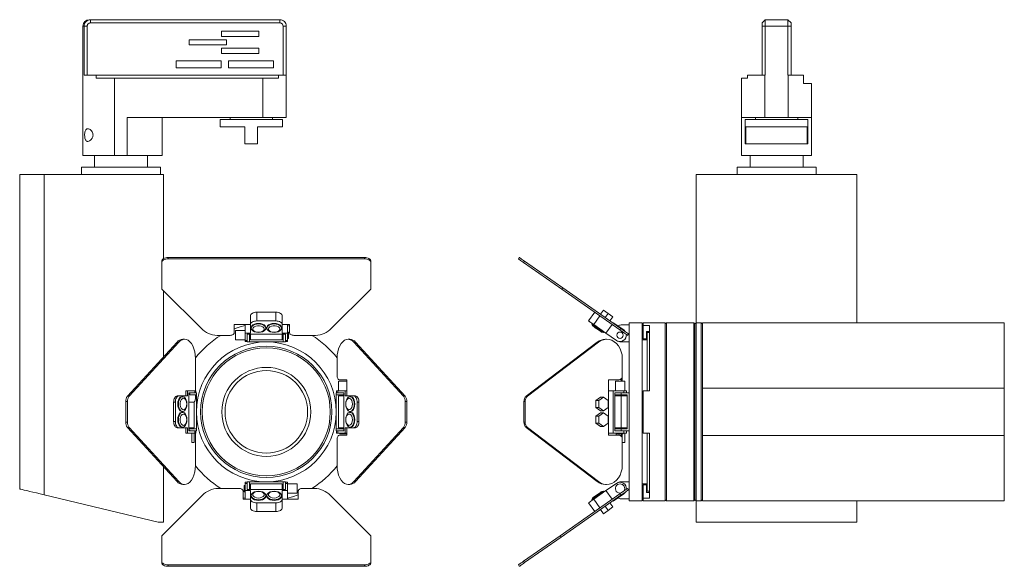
# Model space of a CAD drawing. Header units: millimetres. Extents: x -193 to 571, y -281 to 547.
# Tile 3 of 4: x 106 to 571, y -1 to 257. Entities that reach past the tile are written whole.
import ezdxf

# ---------------------------------------------------------------- set-up
doc = ezdxf.new("R2010")
doc.units = ezdxf.units.MM

msp = doc.modelspace()

# ---------------------------------------------------------------- linework, layer by layer
at = {"color": 7, "linetype": 'Continuous', "lineweight": 15}
for p, q in [((138.89, 256.85), (139.52, 256.85)), ((139.52, 255.35), (139.52, 256.85)), ((139.52, 256.85), (228.89, 256.85)), ((228.89, 255.35), (228.89, 256.85)), ((456.46, 255.35), (457.96, 256.85)), ((457.96, 256.85), (468.66, 256.85)), ((470.16, 255.35), (468.66, 256.85)), ((135.89, 203.3), (135.89, 253.85)), ((136.51, 253.85), (135.89, 253.85)), ((136.51, 230.7), (136.51, 253.85)), ((137.95, 253.85), (136.51, 253.85)), ((137.95, 253.85), (137.95, 230.7)), ((228.89, 255.35), (139.52, 255.35)), ((201.4, 251.36), (219, 251.36)), ((201.4, 248.96), (201.4, 251.36)), ((219, 251.36), (219, 248.96)), ((230.39, 230.7), (230.39, 253.85)), ((230.39, 253.85), (231.89, 253.85)), ((231.89, 253.85), (231.89, 230.7)), ((456.46, 253.85), (457.96, 253.85)), ((456.46, 230.7), (456.46, 253.85)), ((457.96, 253.85), (457.96, 230.7)), ((468.66, 253.85), (457.96, 253.85)), ((468.66, 230.7), (468.66, 253.85)), ((470.16, 253.85), (468.66, 253.85)), ((470.16, 253.85), (470.16, 230.7)), ((186.1, 247.36), (203.7, 247.36)), ((186.1, 244.96), (186.1, 247.36)), ((219, 248.96), (201.4, 248.96)), ((203.7, 247.36), (203.7, 244.96)), ((203.7, 244.96), (186.1, 244.96)), ((201.4, 243.36), (219, 243.36)), ((201.4, 240.96), (201.4, 243.36)), ((219, 243.36), (219, 240.96)), ((179.91, 237.36), (201.21, 237.36)), ((179.91, 234.06), (179.91, 237.36)), ((201.21, 237.36), (201.21, 234.06)), ((219, 240.96), (201.4, 240.96)), ((204.59, 237.36), (225.89, 237.36)), ((204.59, 234.06), (204.59, 237.36)), ((225.89, 237.36), (225.89, 234.06)), ((201.21, 234.06), (179.91, 234.06)), ((225.89, 234.06), (204.59, 234.06)), ((136.51, 230.7), (142.16, 230.7)), ((142.16, 230.7), (142.16, 229.2)), ((228.22, 230.7), (142.16, 230.7)), ((142.16, 229.2), (150.89, 229.2)), ((150.89, 229.2), (150.89, 192.7)), ((220.89, 229.2), (150.89, 229.2)), ((220.89, 210.7), (220.89, 229.2)), ((220.89, 229.2), (228.22, 229.2)), ((228.22, 229.2), (228.22, 230.7)), ((228.22, 230.7), (231.89, 230.7)), ((231.89, 230.7), (231.89, 210.7)), ((446.81, 210.7), (446.81, 229.2)), ((446.81, 229.2), (449.61, 229.2)), ((449.61, 229.2), (449.61, 230.7)), ((449.61, 230.7), (457.81, 230.7)), ((457.81, 230.7), (457.81, 210.7)), ((457.96, 230.7), (457.81, 230.7)), ((468.81, 230.7), (468.66, 230.7)), ((468.81, 210.7), (468.81, 230.7)), ((468.81, 230.7), (476.01, 230.7)), ((476.01, 230.7), (476.01, 226.7)), ((476.01, 226.7), (479.81, 226.7)), ((479.81, 226.7), (479.81, 210.7)), ((156.89, 192.7), (156.89, 210.7)), ((220.89, 210.7), (156.89, 210.7)), ((173.39, 192.7), (173.39, 210.7)), ((200.64, 209.7), (200.64, 206.2)), ((215.39, 209.7), (200.64, 209.7)), ((205.39, 210.7), (205.39, 209.7)), ((230.14, 209.7), (215.39, 209.7)), ((231.89, 210.7), (220.89, 210.7)), ((225.39, 209.7), (225.39, 210.7)), ((230.14, 206.2), (230.14, 209.7)), ((457.81, 210.7), (446.81, 210.7)), ((446.81, 192.7), (446.81, 210.7)), ((448.56, 209.7), (448.56, 198.2)), ((478.06, 209.7), (448.56, 209.7)), ((453.31, 210.7), (453.31, 209.7)), ((468.81, 210.7), (457.81, 210.7)), ((479.81, 210.7), (468.81, 210.7)), ((473.31, 209.7), (473.31, 210.7)), ((478.06, 198.2), (478.06, 209.7)), ((479.81, 192.7), (479.81, 210.7)), ((212.39, 206.2), (200.64, 206.2)), ((212.39, 198.2), (212.39, 206.2)), ((230.14, 206.2), (218.39, 206.2)), ((218.39, 198.2), (218.39, 206.2)), ((477.75, 206.2), (448.87, 206.2)), ((448.87, 198.2), (448.87, 206.2)), ((477.75, 198.2), (477.75, 206.2)), ((135.89, 192.7), (135.89, 198.1)), ((218.39, 198.2), (212.39, 198.2)), ((448.87, 198.2), (448.56, 198.2)), ((477.75, 198.2), (448.87, 198.2)), ((478.06, 198.2), (477.75, 198.2)), ((150.89, 192.7), (135.89, 192.7)), ((141.39, 192.7), (141.39, 187.2)), ((156.89, 192.7), (150.89, 192.7)), ((173.39, 192.7), (156.89, 192.7)), ((166.39, 187.2), (166.39, 192.7)), ((479.81, 192.7), (446.81, 192.7)), ((450.81, 192.7), (450.81, 187.2)), ((475.81, 187.2), (475.81, 192.7)), ((135.26, 187.2), (135.26, 183.7)), ((135.26, 187.2), (172.51, 187.2)), ((172.51, 183.7), (172.51, 187.2)), ((444.68, 187.2), (444.68, 183.7)), ((444.68, 187.2), (481.94, 187.2)), ((481.94, 183.7), (481.94, 187.2)), ((106.09, 35.3), (106.09, 183.7)), ((106.09, 183.7), (117.64, 183.7)), ((117.64, 183.7), (117.64, 32.54)), ((173.89, 183.7), (117.64, 183.7)), ((173.89, 144.03), (173.89, 183.7)), ((425.37, 113.7), (425.37, 183.7)), ((425.37, 183.7), (501.26, 183.7)), ((501.26, 183.7), (501.26, 113.7)), ((176.14, 144.61), (176.14, 143.96)), ((268.83, 144.61), (176.14, 144.61)), ((268.83, 144.61), (268.83, 143.96)), ((341.9, 144.61), (341.44, 143.96)), ((173.14, 142.89), (173.14, 142.24)), ((173.14, 142.24), (173.14, 129.62)), ((268.83, 143.96), (176.14, 143.96)), ((271.83, 142.89), (271.83, 142.24)), ((271.83, 129.62), (271.83, 142.24)), ((344.35, 142.89), (343.89, 142.24)), ((361.92, 129.62), (343.89, 142.24)), ((362.37, 130.27), (344.35, 142.89)), ((362.37, 130.27), (361.92, 129.62)), ((389.82, 111.06), (362.37, 130.27)), ((173.14, 129.62), (192.48, 110.4)), ((173.89, 97.55), (173.89, 128.88)), ((252.49, 110.4), (271.83, 129.62)), ((389.36, 110.4), (361.92, 129.62)), ((214.99, 117), (214.99, 112.9)), ((217.99, 118.72), (226.99, 118.72)), ((217.99, 118.72), (217.99, 114.62)), ((226.99, 118.72), (226.99, 114.62)), ((229.99, 117), (229.99, 112.9)), ((377.48, 118.72), (374.61, 114.62)), ((379.94, 117), (377.07, 112.9)), ((381.57, 119.76), (380.19, 117.8)), ((381.57, 119.76), (383.82, 118.19)), ((383.82, 118.19), (382.44, 116.22)), ((383.82, 118.19), (386.07, 116.61)), ((386.07, 116.61), (384.7, 114.64)), ((207.39, 112.98), (212.49, 112.98)), ((207.39, 108.97), (207.39, 112.98)), ((212.49, 112.98), (214.99, 112.98)), ((212.49, 112.98), (212.49, 108.89)), ((214.99, 112.9), (214.99, 108.89)), ((226.99, 114.62), (217.99, 114.62)), ((229.99, 112.98), (232.49, 112.98)), ((229.99, 108.89), (229.99, 112.9)), ((232.49, 112.98), (233.49, 112.98)), ((232.49, 112.98), (232.49, 108.89)), ((232.49, 112.49), (233.49, 112.23)), ((233.49, 112.98), (233.49, 108.97)), ((376.25, 113.48), (376.06, 113.2)), ((376.06, 113.2), (376.45, 112.36)), ((382.8, 108.89), (377.07, 112.9)), ((385.67, 112.98), (382.8, 108.89)), ((386.24, 113.8), (386.13, 113.64)), ((391.16, 110.36), (386.24, 113.8)), ((390.01, 112.72), (393.81, 112.72)), ((399.81, 113.7), (393.81, 113.7)), ((393.81, 113.7), (393.81, 112.72)), ((393.81, 112.72), (393.81, 80.7)), ((399.81, 113.7), (399.81, 29.7)), ((410.81, 113.7), (400.31, 113.7)), ((400.31, 112.49), (400.31, 113.7)), ((400.31, 112.49), (403.31, 112.49)), ((400.31, 106.2), (400.31, 112.49)), ((403.31, 81.7), (403.31, 112.49)), ((411.31, 113.7), (410.81, 113.2)), ((410.81, 113.7), (410.81, 29.7)), ((424.31, 113.7), (411.31, 113.7)), ((411.31, 113.7), (411.31, 29.7)), ((424.81, 113.2), (424.31, 113.7)), ((424.31, 113.7), (424.31, 29.7)), ((425.31, 113.7), (424.81, 113.2)), ((424.81, 113.2), (424.81, 30.2)), ((427.81, 113.7), (425.31, 113.7)), ((425.31, 113.7), (425.31, 29.7)), ((428.31, 113.2), (427.81, 113.7)), ((427.81, 113.7), (427.81, 29.7)), ((570.81, 113.7), (428.31, 113.7)), ((428.31, 113.7), (428.31, 82.82)), ((570.81, 82.82), (570.81, 113.7)), ((200.28, 107.82), (205.39, 107.82)), ((212.49, 110.1), (207.99, 110.1)), ((207.99, 105.7), (207.99, 110.1)), ((212.49, 108.89), (212.49, 105.45)), ((214.99, 108.89), (212.49, 108.89)), ((213.49, 108.31), (231.49, 108.31)), ((213.49, 105.45), (213.49, 108.31)), ((214.49, 108.33), (214.49, 104.72)), ((214.99, 108.31), (214.99, 105.72)), ((215.29, 111.47), (215.29, 111.19)), ((222.29, 111.19), (222.29, 111.47)), ((222.69, 111.47), (222.69, 111.19)), ((229.69, 111.19), (229.69, 111.47)), ((232.49, 108.89), (229.99, 108.89)), ((229.99, 108.31), (229.99, 105.72)), ((230.49, 104.72), (230.49, 108.33)), ((231.49, 108.31), (231.49, 105.45)), ((232.89, 109.4), (232.49, 109.4)), ((232.49, 105.45), (232.49, 108.89)), ((232.89, 109.4), (232.89, 107.9)), ((232.89, 107.9), (232.89, 106.4)), ((235.49, 107.82), (244.7, 107.82)), ((380.87, 109.26), (381.79, 109.18)), ((381.79, 109.18), (381.98, 109.46)), ((387.72, 105.45), (382.8, 108.89)), ((389.82, 111.06), (389.36, 110.4)), ((393.5, 108.48), (393.04, 107.82)), ((401.96, 109.7), (403.31, 109.7)), ((401.96, 106.2), (401.96, 109.7)), ((403.31, 109.2), (402.31, 109.2)), ((402.31, 109.2), (402.31, 81.7)), ((180.35, 104.59), (156.94, 79.09)), ((181.17, 104.59), (157.75, 79.09)), ((180.35, 104.59), (181.17, 104.59)), ((183.9, 105.96), (183.08, 105.96)), ((207.99, 105.7), (212.49, 105.7)), ((213.49, 105.45), (212.49, 105.45)), ((212.49, 105.45), (212.49, 104.9)), ((212.49, 104.9), (213.49, 104.9)), ((213.49, 104.72), (213.49, 105.45)), ((214.49, 104.72), (213.49, 104.72)), ((214.49, 104.72), (230.49, 104.72)), ((229.99, 105.72), (214.99, 105.72)), ((231.49, 104.72), (230.49, 104.72)), ((231.49, 105.45), (232.49, 105.45)), ((231.49, 105.45), (231.49, 104.72)), ((231.49, 104.9), (232.49, 104.9)), ((232.49, 106.4), (232.89, 106.4)), ((232.49, 105.45), (232.49, 104.9)), ((261.89, 105.96), (261.07, 105.96)), ((287.22, 79.09), (263.8, 104.59)), ((264.62, 104.59), (263.8, 104.59)), ((288.04, 79.09), (264.62, 104.59)), ((345.21, 79.09), (378.65, 104.59)), ((345.79, 79.09), (379.22, 104.59)), ((379.22, 104.59), (378.65, 104.59)), ((383.13, 105.96), (382.56, 105.96)), ((390.01, 104.72), (393.81, 104.72)), ((402.31, 105.7), (399.81, 105.7)), ((400.31, 106.2), (401.96, 106.2)), ((189.07, 81.7), (189.07, 96.96)), ((255.91, 96.96), (255.91, 88.8)), ((390.5, 96.96), (390.5, 88.8)), ((390.5, 86.2), (390.5, 88.8)), ((256.49, 86.2), (256.49, 81.7)), ((256.49, 86.2), (260.49, 86.2)), ((257.05, 86.8), (260.49, 86.8)), ((260.49, 86.8), (260.49, 81.7)), ((388.87, 86.8), (383.95, 86.8)), ((383.95, 86.8), (383.95, 81.7)), ((387.24, 86.2), (387.24, 81.7)), ((387.24, 86.2), (391.64, 86.2)), ((389.93, 86.2), (389.93, 87.28)), ((391.64, 81.7), (391.64, 86.2)), ((156.94, 79.09), (157.75, 79.09)), ((180.46, 79.2), (181.28, 79.2)), ((185.3, 79.2), (181.28, 79.2)), ((184.48, 81.7), (184.48, 79.2)), ((184.48, 81.7), (185.3, 81.7)), ((188.74, 81.7), (185.3, 81.7)), ((185.3, 81.7), (185.3, 79.2)), ((185.87, 80.7), (188.74, 80.7)), ((185.87, 62.7), (185.87, 80.7)), ((186.4, 80.7), (186.4, 79.7)), ((189.46, 79.7), (186.4, 79.7)), ((188.74, 80.7), (188.74, 81.7)), ((188.74, 81.7), (189.28, 81.7)), ((188.74, 80.7), (189.46, 80.7)), ((189.07, 78.2), (189.07, 79.7)), ((189.28, 80.7), (189.28, 81.7)), ((189.46, 80.7), (189.46, 79.7)), ((189.46, 63.7), (189.46, 79.7)), ((255.51, 80.7), (256.23, 80.7)), ((255.51, 79.7), (255.51, 80.7)), ((259.12, 79.7), (255.51, 79.7)), ((255.51, 79.7), (255.51, 63.7)), ((255.69, 81.7), (255.69, 80.7)), ((256.23, 81.7), (255.69, 81.7)), ((256.23, 80.7), (256.23, 81.7)), ((259.67, 81.7), (256.23, 81.7)), ((256.23, 80.7), (259.1, 80.7)), ((256.51, 64.2), (256.51, 79.2)), ((259.1, 79.2), (256.51, 79.2)), ((259.1, 80.7), (259.1, 62.7)), ((259.67, 79.2), (259.67, 81.7)), ((260.49, 81.7), (259.67, 81.7)), ((263.69, 79.2), (259.67, 79.2)), ((260.49, 81.7), (260.49, 79.2)), ((264.51, 79.2), (263.69, 79.2)), ((288.04, 79.09), (287.22, 79.09)), ((345.79, 79.09), (345.21, 79.09)), ((383.95, 81.7), (383.95, 61.7)), ((386.24, 81.7), (383.95, 81.7)), ((386.24, 61.7), (386.24, 81.7)), ((386.24, 81.7), (391.16, 81.7)), ((388.32, 80.7), (387.06, 80.7)), ((387.06, 80.7), (387.06, 62.7)), ((390.01, 79.7), (387.06, 79.7)), ((390.01, 79.2), (387.06, 79.2)), ((388.32, 80.7), (390.01, 80.7)), ((389.93, 79.2), (389.93, 79.7)), ((390.01, 80.7), (390.01, 79.7)), ((390.01, 80.7), (393.81, 80.7)), ((390.01, 79.7), (392.81, 79.7)), ((390.01, 64.2), (390.01, 79.2)), ((392.81, 79.2), (390.01, 79.2)), ((390.5, 79.2), (390.5, 79.7)), ((391.16, 80.7), (391.16, 81.7)), ((392.44, 81.7), (391.16, 81.7)), ((392.44, 80.7), (392.44, 81.7)), ((392.81, 63.7), (392.81, 79.7)), ((393.81, 80.7), (393.81, 62.7)), ((400.31, 61.7), (400.31, 81.7)), ((400.31, 81.7), (403.31, 81.7)), ((428.31, 80.75), (428.31, 82.82)), ((428.31, 82.82), (570.81, 82.82)), ((428.31, 80.75), (428.31, 62.64)), ((570.81, 60.57), (570.81, 82.82)), ((156.13, 76.54), (156.13, 66.85)), ((156.13, 76.54), (156.95, 76.54)), ((156.95, 76.54), (156.95, 66.85)), ((178.74, 76.2), (178.74, 67.2)), ((178.74, 76.2), (179.56, 76.2)), ((179.56, 76.2), (179.56, 67.2)), ((182.99, 78.9), (182.72, 78.9)), ((185.87, 76.2), (187.92, 76.2)), ((188.46, 76.44), (188.46, 64.2)), ((262.26, 78.9), (261.98, 78.9)), ((265.41, 67.2), (265.41, 76.2)), ((266.23, 76.2), (265.41, 76.2)), ((266.23, 67.2), (266.23, 76.2)), ((288.03, 66.85), (288.03, 76.54)), ((288.84, 76.54), (288.03, 76.54)), ((288.84, 66.85), (288.84, 76.54)), ((344.63, 76.54), (344.06, 76.54)), ((344.06, 66.85), (344.06, 76.54)), ((344.63, 66.85), (344.63, 76.54)), ((378.01, 76.99), (380.26, 78.57)), ((378.01, 73.81), (378.01, 76.99)), ((379.39, 76.99), (378.01, 76.99)), ((379.39, 76.99), (381.64, 78.57)), ((379.39, 73.81), (379.39, 76.99)), ((381.64, 78.57), (380.26, 78.57)), ((381.64, 78.57), (383.89, 76.99)), ((383.89, 76.99), (383.89, 73.81)), ((182.72, 71.9), (182.99, 71.9)), ((182.99, 71.5), (182.72, 71.5)), ((261.98, 71.9), (262.26, 71.9)), ((262.26, 71.5), (261.98, 71.5)), ((380.26, 72.22), (378.01, 73.81)), ((379.39, 73.81), (378.01, 73.81)), ((378.01, 69.59), (380.26, 71.17)), ((381.64, 72.22), (379.39, 73.81)), ((379.39, 69.59), (381.64, 71.17)), ((381.64, 72.22), (380.26, 72.22)), ((381.64, 71.17), (380.26, 71.17)), ((383.89, 73.81), (381.64, 72.22)), ((381.64, 71.17), (383.89, 69.59)), ((156.13, 66.85), (156.95, 66.85)), ((178.74, 67.2), (179.56, 67.2)), ((266.23, 67.2), (265.41, 67.2)), ((288.84, 66.85), (288.03, 66.85)), ((344.63, 66.85), (344.06, 66.85)), ((378.01, 66.41), (378.01, 69.59)), ((379.39, 69.59), (378.01, 69.59)), ((380.26, 64.82), (378.01, 66.41)), ((379.39, 66.41), (378.01, 66.41)), ((379.39, 66.41), (379.39, 69.59)), ((381.64, 64.82), (379.39, 66.41)), ((383.89, 66.41), (381.64, 64.82)), ((383.89, 69.59), (383.89, 66.41)), ((156.94, 64.31), (157.75, 64.31)), ((156.94, 64.31), (180.35, 38.8)), ((157.75, 64.31), (181.17, 38.8)), ((180.46, 64.2), (181.28, 64.2)), ((181.28, 64.2), (185.3, 64.2)), ((182.72, 64.5), (182.99, 64.5)), ((184.48, 64.2), (184.48, 61.7)), ((184.48, 61.7), (185.3, 61.7)), ((185.3, 64.2), (185.3, 61.7)), ((185.3, 61.7), (188.74, 61.7)), ((185.85, 63.7), (189.46, 63.7)), ((185.87, 64.2), (188.46, 64.2)), ((186.4, 63.1), (185.87, 63.1)), ((188.74, 62.7), (185.87, 62.7)), ((186.4, 63.1), (186.4, 62.7)), ((187.39, 57.2), (187.39, 61.7)), ((188.44, 61.7), (188.44, 57.2)), ((188.74, 62.7), (188.74, 61.7)), ((189.46, 62.7), (188.74, 62.7)), ((188.74, 61.7), (189.28, 61.7)), ((189.07, 46.43), (189.07, 61.1)), ((189.28, 61.7), (189.28, 62.7)), ((189.46, 63.7), (189.46, 62.7)), ((255.51, 63.7), (259.12, 63.7)), ((255.51, 62.7), (255.51, 63.7)), ((256.23, 62.7), (255.51, 62.7)), ((255.69, 62.7), (255.69, 61.7)), ((256.23, 61.7), (255.69, 61.7)), ((256.23, 62.7), (256.23, 61.7)), ((259.1, 62.7), (256.23, 62.7)), ((256.23, 61.7), (259.67, 61.7)), ((259.1, 64.2), (256.51, 64.2)), ((260.49, 60.7), (257.05, 60.7)), ((257.19, 61.7), (257.19, 61.3)), ((258.69, 61.3), (257.19, 61.3)), ((260.19, 61.3), (258.69, 61.3)), ((259.67, 64.2), (263.69, 64.2)), ((259.67, 61.7), (259.67, 64.2)), ((260.49, 61.7), (259.67, 61.7)), ((260.19, 61.3), (260.19, 61.7)), ((260.49, 64.2), (260.49, 61.7)), ((260.49, 61.7), (260.49, 60.7)), ((261.98, 64.5), (262.26, 64.5)), ((264.51, 64.2), (263.69, 64.2)), ((263.8, 38.8), (287.22, 64.31)), ((264.62, 38.8), (288.04, 64.31)), ((288.04, 64.31), (287.22, 64.31)), ((345.79, 64.31), (345.21, 64.31)), ((378.65, 38.8), (345.21, 64.31)), ((379.22, 38.8), (345.79, 64.31)), ((381.64, 64.82), (380.26, 64.82)), ((383.95, 61.7), (383.95, 60.7)), ((386.24, 61.7), (383.95, 61.7)), ((383.95, 60.7), (388.87, 60.7)), ((391.16, 61.7), (386.24, 61.7)), ((390.01, 64.2), (387.06, 64.2)), ((387.06, 63.7), (390.01, 63.7)), ((387.06, 62.7), (388.32, 62.7)), ((387.54, 60.7), (387.54, 61.7)), ((387.94, 61.7), (387.94, 61.3)), ((390.94, 61.3), (387.94, 61.3)), ((390.01, 62.7), (388.32, 62.7)), ((389.04, 61.3), (389.04, 60.69)), ((390.5, 61.1), (389.93, 61.1)), ((389.93, 60.22), (389.93, 61.1)), ((392.81, 64.2), (390.01, 64.2)), ((390.01, 63.7), (390.01, 62.7)), ((390.01, 63.7), (392.81, 63.7)), ((390.01, 62.7), (393.81, 62.7)), ((390.5, 58.7), (390.5, 61.1)), ((390.94, 61.3), (390.94, 61.7)), ((391.16, 62.7), (391.16, 61.7)), ((392.44, 61.7), (391.16, 61.7)), ((391.64, 57.2), (391.64, 61.7)), ((392.44, 61.7), (392.44, 62.7)), ((393.81, 62.7), (393.81, 30.67)), ((400.31, 61.7), (403.31, 61.7)), ((402.31, 61.7), (402.31, 34.2)), ((403.31, 30.91), (403.31, 61.7)), ((428.31, 60.57), (428.31, 62.64)), ((428.31, 60.57), (570.81, 60.57)), ((428.31, 60.57), (428.31, 29.7)), ((570.81, 29.7), (570.81, 60.57)), ((188.44, 57.2), (187.39, 57.2)), ((255.91, 58.7), (255.91, 46.43)), ((391.64, 57.2), (390.47, 57.2)), ((390.5, 58.7), (390.5, 46.43)), ((173.89, 19.7), (173.89, 45.84)), ((180.35, 38.8), (181.17, 38.8)), ((183.08, 37.43), (183.9, 37.43)), ((213.49, 38.49), (212.49, 38.49)), ((212.49, 37.95), (212.49, 38.49)), ((212.49, 37.95), (212.49, 34.51)), ((213.49, 37.95), (212.49, 37.95)), ((213.49, 37.95), (213.49, 38.67)), ((213.49, 38.67), (214.49, 38.67)), ((213.49, 35.08), (213.49, 37.95)), ((214.49, 38.67), (214.49, 35.06)), ((230.49, 38.67), (214.49, 38.67)), ((214.99, 37.67), (229.99, 37.67)), ((214.99, 35.08), (214.99, 37.67)), ((229.99, 35.08), (229.99, 37.67)), ((230.49, 38.67), (231.49, 38.67)), ((230.49, 35.06), (230.49, 38.67)), ((231.49, 38.67), (231.49, 37.95)), ((232.49, 38.49), (231.49, 38.49)), ((231.49, 37.95), (231.49, 35.08)), ((231.49, 37.95), (232.49, 37.95)), ((232.49, 37.95), (232.49, 38.49)), ((232.49, 34.51), (232.49, 37.95)), ((236.99, 37.69), (232.49, 37.69)), ((236.99, 37.69), (236.99, 33.29)), ((261.07, 37.43), (261.89, 37.43)), ((264.62, 38.8), (263.8, 38.8)), ((379.22, 38.8), (378.65, 38.8)), ((382.56, 37.43), (383.13, 37.43)), ((382.8, 34.51), (387.72, 37.95)), ((390.01, 38.67), (393.81, 38.67)), ((399.81, 37.7), (402.31, 37.7)), ((400.31, 30.91), (400.31, 37.2)), ((400.31, 37.2), (401.96, 37.2)), ((401.96, 33.7), (401.96, 37.2)), ((171.39, 19.7), (117.64, 32.54)), ((193.01, 32.99), (173.14, 13.25)), ((209.49, 35.57), (200.81, 35.57)), ((211.49, 30.41), (211.49, 34.43)), ((212.49, 36.99), (212.09, 36.99)), ((212.09, 35.49), (212.09, 36.99)), ((212.09, 33.99), (212.09, 35.49)), ((212.09, 33.99), (212.49, 33.99)), ((212.49, 34.51), (214.99, 34.51)), ((212.49, 30.41), (212.49, 34.51)), ((231.49, 35.08), (213.49, 35.08)), ((214.99, 34.51), (214.99, 30.49)), ((229.99, 34.51), (232.49, 34.51)), ((229.99, 30.49), (229.99, 34.51)), ((232.49, 30.41), (232.49, 34.51)), ((232.49, 33.29), (236.99, 33.29)), ((237.59, 34.43), (237.59, 30.41)), ((244.17, 35.57), (239.59, 35.57)), ((271.83, 13.25), (251.96, 32.99)), ((361.16, 13.25), (389.36, 32.99)), ((377.07, 30.49), (382.8, 34.51)), ((381.79, 34.21), (380.87, 34.13)), ((381.98, 33.93), (381.79, 34.21)), ((385.67, 30.41), (382.8, 34.51)), ((386.24, 29.59), (391.16, 33.04)), ((389.82, 32.34), (389.36, 32.99)), ((393.5, 34.92), (393.04, 35.57)), ((401.96, 33.7), (403.31, 33.7)), ((402.31, 34.2), (403.31, 34.2)), ((212.49, 30.91), (211.49, 31.16)), ((212.49, 30.41), (211.49, 30.41)), ((214.99, 30.41), (212.49, 30.41)), ((214.99, 26.4), (214.99, 30.49)), ((215.29, 32.2), (215.29, 31.93)), ((217.99, 24.68), (217.99, 28.77)), ((217.99, 28.77), (226.99, 28.77)), ((222.29, 31.93), (222.29, 32.2)), ((222.69, 32.2), (222.69, 31.93)), ((226.99, 24.68), (226.99, 28.77)), ((229.69, 31.93), (229.69, 32.2)), ((229.99, 26.4), (229.99, 30.49)), ((232.49, 30.41), (229.99, 30.41)), ((237.59, 30.41), (232.49, 30.41)), ((361.62, 12.6), (389.82, 32.34)), ((377.48, 24.68), (374.61, 28.77)), ((376.45, 31.03), (376.06, 30.2)), ((376.06, 30.2), (376.25, 29.92)), ((379.94, 26.4), (377.07, 30.49)), ((386.07, 26.79), (384.7, 28.75)), ((386.24, 29.59), (386.13, 29.76)), ((390.01, 30.67), (393.81, 30.67)), ((393.81, 30.67), (393.81, 29.7)), ((393.81, 29.7), (399.81, 29.7)), ((400.31, 29.7), (400.31, 30.91)), ((400.31, 30.91), (403.31, 30.91)), ((400.31, 29.7), (410.81, 29.7)), ((410.81, 30.2), (411.31, 29.7)), ((411.31, 29.7), (424.31, 29.7)), ((424.31, 29.7), (424.81, 30.2)), ((424.81, 30.2), (425.31, 29.7)), ((425.31, 29.7), (427.81, 29.7)), ((425.37, 19.7), (425.37, 29.7)), ((427.81, 29.7), (428.31, 30.2)), ((428.31, 29.7), (570.81, 29.7)), ((501.26, 29.7), (501.26, 19.7)), ((217.99, 24.68), (226.99, 24.68)), ((381.57, 23.63), (380.19, 25.6)), ((381.57, 23.63), (383.82, 25.21)), ((383.82, 25.21), (382.44, 27.18)), ((383.82, 25.21), (386.07, 26.79)), ((173.89, 19.7), (171.39, 19.7)), ((501.26, 19.7), (425.37, 19.7)), ((173.14, 13.25), (173.14, 1.16)), ((271.83, 1.16), (271.83, 13.25)), ((343.89, 1.16), (361.16, 13.25)), ((344.35, 0.51), (361.62, 12.6)), ((361.62, 12.6), (361.16, 13.25)), ((173.14, 0.51), (173.14, 1.16)), ((271.83, 0.51), (271.83, 1.16)), ((344.35, 0.51), (343.89, 1.16)), ((176.14, -1.22), (176.14, -0.56)), ((176.14, -0.56), (268.83, -0.56)), ((176.14, -1.22), (268.83, -1.22)), ((268.83, -1.22), (268.83, -0.56)), ((341.9, -1.22), (341.44, -0.56))]:
    msp.add_line(p, q, dxfattribs=at)
at = {"color": 7, "linetype": 'Continuous', "lineweight": 15, "flags": 128}
for points in [[(176.14, 144.61), (175.56, 144.58), (174.99, 144.48), (174.47, 144.32), (174.02, 144.11), (173.65, 143.85), (173.37, 143.55), (173.2, 143.23), (173.14, 142.89)], [(271.83, 142.89), (271.77, 143.23), (271.6, 143.55), (271.33, 143.85), (270.95, 144.11), (270.5, 144.32), (269.98, 144.48), (269.42, 144.58), (268.83, 144.61)], [(344.35, 142.89), (343.87, 143.23), (343.41, 143.55), (342.99, 143.85), (342.62, 144.11), (342.31, 144.32), (342.08, 144.48), (341.94, 144.58), (341.9, 144.61)], [(176.14, 143.96), (175.56, 143.92), (174.99, 143.82), (174.47, 143.67), (174.02, 143.45), (173.65, 143.19), (173.37, 142.89), (173.2, 142.57), (173.14, 142.24)], [(271.83, 142.24), (271.77, 142.57), (271.6, 142.89), (271.33, 143.19), (270.95, 143.45), (270.5, 143.67), (269.98, 143.82), (269.42, 143.92), (268.83, 143.96)], [(343.89, 142.24), (343.41, 142.57), (342.95, 142.89), (342.53, 143.19), (342.16, 143.45), (341.85, 143.67), (341.62, 143.82), (341.48, 143.92), (341.44, 143.96)], [(214.99, 117), (215.04, 117.33), (215.21, 117.66), (215.49, 117.95), (215.86, 118.21), (216.32, 118.43), (216.84, 118.59), (217.4, 118.69), (217.99, 118.72)], [(226.99, 118.72), (227.57, 118.69), (228.13, 118.59), (228.65, 118.43), (229.11, 118.21), (229.48, 117.95), (229.76, 117.66), (229.93, 117.33), (229.99, 117)], [(207.39, 110.89), (210.18, 111.86), (212.49, 112.49)], [(217.99, 114.62), (217.4, 114.59), (216.84, 114.49), (216.32, 114.33), (215.86, 114.12), (215.49, 113.86), (215.21, 113.56), (215.04, 113.24), (214.99, 112.9)], [(222.29, 111.47), (222.25, 111.75), (221.97, 112.3), (221.43, 112.78), (220.68, 113.16), (219.77, 113.39), (218.79, 113.48), (217.8, 113.39), (216.89, 113.16), (216.14, 112.78), (215.6, 112.3), (215.32, 111.75), (215.29, 111.47)], [(218.79, 109.18), (217.8, 109.26), (216.89, 109.5), (216.14, 109.88), (215.6, 110.36), (215.32, 110.91), (215.32, 111.48), (215.6, 112.03), (216.14, 112.51), (216.89, 112.88), (217.8, 113.12), (218.79, 113.2), (219.77, 113.12), (220.68, 112.88), (221.43, 112.51), (221.97, 112.03), (222.25, 111.48), (222.25, 110.91), (221.97, 110.36), (221.43, 109.88), (220.68, 109.5), (219.77, 109.26), (218.79, 109.18)], [(218.79, 109.26), (219.66, 109.35), (220.44, 109.59), (221.05, 109.97), (221.4, 110.43), (221.48, 110.94), (221.26, 111.43), (220.77, 111.86), (220.07, 112.17), (219.23, 112.34), (218.34, 112.34), (217.5, 112.17), (216.8, 111.86), (216.31, 111.43), (216.09, 110.94), (216.17, 110.43), (216.53, 109.97), (217.13, 109.59), (217.91, 109.35), (218.79, 109.26)], [(229.69, 111.47), (229.65, 111.75), (229.37, 112.3), (228.83, 112.78), (228.08, 113.16), (227.17, 113.39), (226.19, 113.48), (225.2, 113.39), (224.29, 113.16), (223.54, 112.78), (223, 112.3), (222.72, 111.75), (222.69, 111.47)], [(226.19, 109.18), (225.2, 109.26), (224.29, 109.5), (223.54, 109.88), (223, 110.36), (222.72, 110.91), (222.72, 111.48), (223, 112.03), (223.54, 112.51), (224.29, 112.88), (225.2, 113.12), (226.19, 113.2), (227.17, 113.12), (228.08, 112.88), (228.83, 112.51), (229.37, 112.03), (229.65, 111.48), (229.65, 110.91), (229.37, 110.36), (228.83, 109.88), (228.08, 109.5), (227.17, 109.26), (226.19, 109.18)], [(226.19, 109.26), (227.06, 109.35), (227.84, 109.59), (228.45, 109.97), (228.8, 110.43), (228.88, 110.94), (228.66, 111.43), (228.17, 111.86), (227.47, 112.17), (226.63, 112.34), (225.74, 112.34), (224.9, 112.17), (224.2, 111.86), (223.71, 111.43), (223.49, 110.94), (223.57, 110.43), (223.93, 109.97), (224.53, 109.59), (225.31, 109.35), (226.19, 109.26)], [(229.99, 112.9), (229.93, 113.24), (229.76, 113.56), (229.48, 113.86), (229.11, 114.12), (228.65, 114.33), (228.13, 114.49), (227.57, 114.59), (226.99, 114.62)], [(377.07, 112.9), (376.59, 113.24), (376.13, 113.56), (375.7, 113.86), (375.33, 114.12), (375.03, 114.33), (374.8, 114.49), (374.66, 114.59), (374.61, 114.62)], [(376.06, 113.2), (376.17, 113.12), (376.51, 112.88), (377.05, 112.51), (377.73, 112.03), (378.52, 111.48), (379.33, 110.91), (380.11, 110.36), (380.8, 109.88), (381.33, 109.5), (381.67, 109.26), (381.79, 109.18), (381.79, 109.18)], [(380.87, 109.26), (380.75, 109.35), (380.4, 109.59), (379.87, 109.97), (379.2, 110.43), (378.48, 110.94), (377.77, 111.43), (377.16, 111.86), (376.71, 112.17), (376.48, 112.34), (376.45, 112.36)], [(205.39, 107.82), (205.78, 107.84), (206.15, 107.91), (206.5, 108.01), (206.8, 108.16), (207.05, 108.33), (207.23, 108.53), (207.35, 108.74), (207.39, 108.97)], [(233.49, 108.97), (233.52, 108.74), (233.64, 108.53), (233.82, 108.33), (234.07, 108.16), (234.37, 108.01), (234.72, 107.91), (235.1, 107.84), (235.49, 107.82)], [(393.04, 107.82), (392.98, 107.86), (392.79, 108), (392.48, 108.21), (392.06, 108.51), (391.52, 108.89), (390.88, 109.33), (390.16, 109.84), (389.36, 110.4)], [(393.5, 108.48), (393.44, 108.52), (393.25, 108.65), (392.94, 108.87), (392.51, 109.17), (391.98, 109.54), (391.34, 109.99), (390.62, 110.5), (389.82, 111.06)], [(391.93, 109.58), (391.83, 109.71), (391.16, 110.36)], [(189.07, 96.96), (188.98, 98.55), (188.74, 100.09), (188.35, 101.53), (187.82, 102.83), (187.16, 103.94), (186.41, 104.83), (185.57, 105.48), (184.68, 105.86), (183.77, 105.96), (182.86, 105.78), (181.98, 105.32), (181.17, 104.59)], [(263.8, 104.59), (262.99, 105.32), (262.11, 105.78), (261.2, 105.96), (260.29, 105.86), (259.4, 105.48), (258.57, 104.83), (257.81, 103.94), (257.15, 102.83), (256.62, 101.53), (256.23, 100.09), (255.99, 98.55), (255.91, 96.96)], [(379.22, 104.59), (380.39, 105.32), (381.64, 105.78), (382.94, 105.96), (384.24, 105.86), (385.51, 105.48), (386.71, 104.83), (387.79, 103.94), (388.72, 102.83), (389.48, 101.53), (390.04, 100.09), (390.39, 98.55), (390.5, 96.96)], [(255.91, 88.8), (255.93, 88.41), (255.99, 88.03), (256.1, 87.69), (256.24, 87.38), (256.42, 87.13), (256.61, 86.95), (256.83, 86.84), (257.05, 86.8)], [(180.46, 79.2), (180.13, 79.14), (179.8, 78.97), (179.51, 78.69), (179.25, 78.32), (179.03, 77.86), (178.87, 77.35), (178.77, 76.78), (178.74, 76.2)], [(181.28, 79.2), (180.95, 79.14), (180.62, 78.97), (180.33, 78.69), (180.06, 78.32), (179.85, 77.86), (179.69, 77.35), (179.59, 76.78), (179.56, 76.2)], [(265.41, 76.2), (265.38, 76.78), (265.28, 77.35), (265.12, 77.86), (264.91, 78.32), (264.65, 78.69), (264.35, 78.97), (264.03, 79.14), (263.69, 79.2)], [(266.23, 76.2), (266.2, 76.78), (266.1, 77.35), (265.94, 77.86), (265.73, 78.32), (265.47, 78.69), (265.17, 78.97), (264.84, 79.14), (264.51, 79.2)], [(182.72, 78.9), (182.43, 78.86), (181.88, 78.58), (181.4, 78.04), (181.03, 77.29), (180.79, 76.38), (180.71, 75.4), (180.79, 74.41), (181.03, 73.51), (181.4, 72.75), (181.88, 72.21), (182.43, 71.93), (182.72, 71.9)], [(185, 75.4), (184.92, 74.41), (184.68, 73.51), (184.31, 72.75), (183.83, 72.21), (183.28, 71.93), (182.71, 71.93), (182.16, 72.21), (181.68, 72.75), (181.3, 73.51), (181.07, 74.41), (180.98, 75.4), (181.07, 76.38), (181.3, 77.29), (181.68, 78.04), (182.16, 78.58), (182.71, 78.86), (183.28, 78.86), (183.83, 78.58), (184.31, 78.04), (184.68, 77.29), (184.92, 76.38), (185, 75.4)], [(184.92, 75.4), (184.84, 76.27), (184.59, 77.06), (184.22, 77.66), (183.75, 78.02), (183.24, 78.09), (182.75, 77.87), (182.32, 77.38), (182.01, 76.68), (181.84, 75.84), (181.84, 74.95), (182.01, 74.11), (182.32, 73.41), (182.75, 72.93), (183.24, 72.71), (183.75, 72.78), (184.22, 73.14), (184.59, 73.74), (184.84, 74.52), (184.92, 75.4)], [(187.92, 76.2), (188.14, 76.24), (188.36, 76.35), (188.56, 76.53), (188.73, 76.78), (188.87, 77.09), (188.98, 77.43), (189.04, 77.81), (189.07, 78.2)], [(263.99, 75.4), (263.91, 74.41), (263.67, 73.51), (263.29, 72.75), (262.81, 72.21), (262.26, 71.93), (261.69, 71.93), (261.15, 72.21), (260.66, 72.75), (260.29, 73.51), (260.05, 74.41), (259.97, 75.4), (260.05, 76.38), (260.29, 77.29), (260.66, 78.04), (261.15, 78.58), (261.69, 78.86), (262.26, 78.86), (262.81, 78.58), (263.29, 78.04), (263.67, 77.29), (263.91, 76.38), (263.99, 75.4)], [(263.15, 75.4), (263.07, 76.27), (262.82, 77.06), (262.45, 77.66), (261.98, 78.02), (261.47, 78.09), (260.98, 77.87), (260.55, 77.38), (260.24, 76.68), (260.07, 75.84), (260.07, 74.95), (260.24, 74.11), (260.55, 73.41), (260.98, 72.93), (261.47, 72.71), (261.98, 72.78), (262.45, 73.14), (262.82, 73.74), (263.07, 74.52), (263.15, 75.4)], [(264.26, 75.4), (264.18, 76.38), (263.94, 77.29), (263.57, 78.04), (263.09, 78.58), (262.54, 78.86), (262.26, 78.9)], [(262.26, 71.9), (262.54, 71.93), (263.09, 72.21), (263.57, 72.75), (263.94, 73.51), (264.18, 74.41), (264.26, 75.4)], [(182.72, 71.5), (182.43, 71.46), (181.88, 71.18), (181.4, 70.64), (181.03, 69.89), (180.79, 68.98), (180.71, 68), (180.79, 67.01), (181.03, 66.11), (181.4, 65.35), (181.88, 64.81), (182.43, 64.53), (182.72, 64.5)], [(185, 68), (184.92, 67.01), (184.68, 66.11), (184.31, 65.35), (183.83, 64.81), (183.28, 64.53), (182.71, 64.53), (182.16, 64.81), (181.68, 65.35), (181.3, 66.11), (181.07, 67.01), (180.98, 68), (181.07, 68.98), (181.3, 69.89), (181.68, 70.64), (182.16, 71.18), (182.71, 71.46), (183.28, 71.46), (183.83, 71.18), (184.31, 70.64), (184.68, 69.89), (184.92, 68.98), (185, 68)], [(184.92, 68), (184.84, 68.87), (184.59, 69.66), (184.22, 70.26), (183.75, 70.62), (183.24, 70.69), (182.75, 70.47), (182.32, 69.98), (182.01, 69.28), (181.84, 68.44), (181.84, 67.55), (182.01, 66.71), (182.32, 66.01), (182.75, 65.53), (183.24, 65.31), (183.75, 65.38), (184.22, 65.74), (184.59, 66.34), (184.84, 67.12), (184.92, 68)], [(263.99, 68), (263.91, 67.01), (263.67, 66.11), (263.29, 65.35), (262.81, 64.81), (262.26, 64.53), (261.69, 64.53), (261.15, 64.81), (260.66, 65.35), (260.29, 66.11), (260.05, 67.01), (259.97, 68), (260.05, 68.98), (260.29, 69.89), (260.66, 70.64), (261.15, 71.18), (261.69, 71.46), (262.26, 71.46), (262.81, 71.18), (263.29, 70.64), (263.67, 69.89), (263.91, 68.98), (263.99, 68)], [(263.15, 68), (263.07, 68.87), (262.82, 69.66), (262.45, 70.26), (261.98, 70.62), (261.47, 70.69), (260.98, 70.47), (260.55, 69.98), (260.24, 69.28), (260.07, 68.44), (260.07, 67.55), (260.24, 66.71), (260.55, 66.01), (260.98, 65.53), (261.47, 65.31), (261.98, 65.38), (262.45, 65.74), (262.82, 66.34), (263.07, 67.12), (263.15, 68)], [(264.26, 68), (264.18, 68.98), (263.94, 69.89), (263.57, 70.64), (263.09, 71.18), (262.54, 71.46), (262.26, 71.5)], [(178.74, 67.2), (178.77, 66.61), (178.87, 66.05), (179.03, 65.53), (179.25, 65.08), (179.51, 64.7), (179.8, 64.43), (180.13, 64.26), (180.46, 64.2)], [(179.56, 67.2), (179.59, 66.61), (179.69, 66.05), (179.85, 65.53), (180.06, 65.08), (180.33, 64.7), (180.62, 64.43), (180.95, 64.26), (181.28, 64.2)], [(262.26, 64.5), (262.54, 64.53), (263.09, 64.81), (263.57, 65.35), (263.94, 66.11), (264.18, 67.01), (264.26, 68)], [(263.69, 64.2), (264.03, 64.26), (264.35, 64.43), (264.65, 64.7), (264.91, 65.08), (265.12, 65.53), (265.28, 66.05), (265.38, 66.61), (265.41, 67.2)], [(264.51, 64.2), (264.84, 64.26), (265.17, 64.43), (265.47, 64.7), (265.73, 65.08), (265.94, 65.53), (266.1, 66.05), (266.2, 66.61), (266.23, 67.2)], [(257.05, 60.7), (256.83, 60.66), (256.61, 60.55), (256.42, 60.36), (256.24, 60.11), (256.1, 59.81), (255.99, 59.46), (255.93, 59.09), (255.91, 58.7)], [(181.17, 38.8), (181.98, 38.08), (182.86, 37.62), (183.77, 37.44), (184.68, 37.54), (185.57, 37.92), (186.41, 38.56), (187.16, 39.46), (187.82, 40.57), (188.35, 41.87), (188.74, 43.31), (188.98, 44.85), (189.07, 46.43)], [(255.91, 46.43), (255.99, 44.85), (256.23, 43.31), (256.62, 41.87), (257.15, 40.57), (257.81, 39.46), (258.57, 38.56), (259.4, 37.92), (260.29, 37.54), (261.2, 37.44), (262.11, 37.62), (262.99, 38.08), (263.8, 38.8)], [(390.5, 46.43), (390.39, 44.85), (390.04, 43.31), (389.48, 41.87), (388.72, 40.57), (387.79, 39.46), (386.71, 38.56), (385.51, 37.92), (384.24, 37.54), (382.94, 37.44), (381.64, 37.62), (380.39, 38.08), (379.22, 38.8)], [(117.64, 32.54), (115.82, 32.97), (114.04, 33.4), (112.36, 33.8), (110.82, 34.17), (109.45, 34.5), (108.27, 34.77), (107.33, 35), (106.65, 35.16), (106.23, 35.26), (106.09, 35.3)], [(211.49, 34.43), (211.45, 34.65), (211.33, 34.87), (211.15, 35.07), (210.9, 35.24), (210.6, 35.38), (210.25, 35.49), (209.88, 35.55), (209.49, 35.57)], [(218.79, 30.2), (217.8, 30.28), (216.89, 30.52), (216.14, 30.89), (215.6, 31.37), (215.32, 31.92), (215.32, 32.49), (215.6, 33.04), (216.14, 33.52), (216.89, 33.89), (217.8, 34.13), (218.79, 34.21), (219.77, 34.13), (220.68, 33.89), (221.43, 33.52), (221.97, 33.04), (222.25, 32.49), (222.25, 31.92), (221.97, 31.37), (221.43, 30.89), (220.68, 30.52), (219.77, 30.28), (218.79, 30.2)], [(218.79, 31.03), (219.66, 31.12), (220.44, 31.36), (221.05, 31.74), (221.4, 32.2), (221.48, 32.71), (221.26, 33.2), (220.77, 33.63), (220.07, 33.94), (219.23, 34.11), (218.34, 34.11), (217.5, 33.94), (216.8, 33.63), (216.31, 33.2), (216.09, 32.71), (216.17, 32.2), (216.53, 31.74), (217.13, 31.36), (217.91, 31.12), (218.79, 31.03)], [(226.19, 30.2), (225.2, 30.28), (224.29, 30.52), (223.54, 30.89), (223, 31.37), (222.72, 31.92), (222.72, 32.49), (223, 33.04), (223.54, 33.52), (224.29, 33.89), (225.2, 34.13), (226.19, 34.21), (227.17, 34.13), (228.08, 33.89), (228.83, 33.52), (229.37, 33.04), (229.65, 32.49), (229.65, 31.92), (229.37, 31.37), (228.83, 30.89), (228.08, 30.52), (227.17, 30.28), (226.19, 30.2)], [(226.19, 31.03), (227.06, 31.12), (227.84, 31.36), (228.45, 31.74), (228.8, 32.2), (228.88, 32.71), (228.66, 33.2), (228.17, 33.63), (227.47, 33.94), (226.63, 34.11), (225.74, 34.11), (224.9, 33.94), (224.2, 33.63), (223.71, 33.2), (223.49, 32.71), (223.57, 32.2), (223.93, 31.74), (224.53, 31.36), (225.31, 31.12), (226.19, 31.03)], [(239.59, 35.57), (239.2, 35.55), (238.82, 35.49), (238.47, 35.38), (238.17, 35.24), (237.92, 35.07), (237.74, 34.87), (237.62, 34.65), (237.59, 34.43)], [(381.79, 34.21), (381.67, 34.13), (381.33, 33.89), (380.8, 33.52), (380.11, 33.04), (379.33, 32.49), (378.52, 31.92), (377.73, 31.37), (377.05, 30.89), (376.51, 30.52), (376.17, 30.28), (376.06, 30.2), (376.06, 30.2)], [(376.45, 31.03), (376.57, 31.12), (376.91, 31.36), (377.45, 31.74), (378.12, 32.2), (378.84, 32.71), (379.55, 33.2), (380.16, 33.63), (380.6, 33.94), (380.84, 34.11), (380.87, 34.13)], [(389.36, 32.99), (390.16, 33.56), (390.88, 34.06), (391.52, 34.51), (392.06, 34.88), (392.48, 35.18), (392.79, 35.4), (392.98, 35.53), (393.04, 35.57)], [(389.82, 32.34), (390.62, 32.9), (391.34, 33.41), (391.98, 33.85), (392.51, 34.23), (392.94, 34.53), (393.25, 34.74), (393.44, 34.88), (393.5, 34.92)], [(391.93, 33.82), (391.83, 33.69), (391.16, 33.04)], [(214.99, 30.49), (215.04, 30.16), (215.21, 29.84), (215.49, 29.54), (215.86, 29.28), (216.32, 29.06), (216.84, 28.9), (217.4, 28.81), (217.99, 28.77)], [(215.29, 31.93), (215.32, 31.64), (215.6, 31.09), (216.14, 30.61), (216.89, 30.24), (217.8, 30), (218.79, 29.92)], [(218.79, 29.92), (219.77, 30), (220.68, 30.24), (221.43, 30.61), (221.97, 31.09), (222.25, 31.64), (222.29, 31.93)], [(222.69, 31.93), (222.72, 31.64), (223, 31.09), (223.54, 30.61), (224.29, 30.24), (225.2, 30), (226.19, 29.92)], [(226.19, 29.92), (227.17, 30), (228.08, 30.24), (228.83, 30.61), (229.37, 31.09), (229.65, 31.64), (229.69, 31.93)], [(226.99, 28.77), (227.57, 28.81), (228.13, 28.9), (228.65, 29.06), (229.11, 29.28), (229.48, 29.54), (229.76, 29.84), (229.93, 30.16), (229.99, 30.49)], [(237.59, 32.51), (234.79, 31.54), (232.49, 30.91)], [(374.61, 28.77), (374.66, 28.81), (374.8, 28.9), (375.03, 29.06), (375.33, 29.28), (375.7, 29.54), (376.13, 29.84), (376.59, 30.16), (377.07, 30.49)], [(214.99, 26.4), (215.04, 26.06), (215.21, 25.74), (215.49, 25.44), (215.86, 25.18), (216.32, 24.97), (216.84, 24.81), (217.4, 24.71), (217.99, 24.68)], [(226.99, 24.68), (227.57, 24.71), (228.13, 24.81), (228.65, 24.97), (229.11, 25.18), (229.48, 25.44), (229.76, 25.74), (229.93, 26.06), (229.99, 26.4)], [(173.14, 1.16), (173.2, 0.82), (173.37, 0.5), (173.65, 0.2), (174.02, -0.06), (174.47, -0.27), (174.99, -0.43), (175.56, -0.53), (176.14, -0.56)], [(173.14, 0.51), (173.2, 0.17), (173.37, -0.15), (173.65, -0.45), (174.02, -0.71), (174.47, -0.93), (174.99, -1.08), (175.56, -1.18), (176.14, -1.22)], [(268.83, -0.56), (269.42, -0.53), (269.98, -0.43), (270.5, -0.27), (270.95, -0.06), (271.33, 0.2), (271.6, 0.5), (271.77, 0.82), (271.83, 1.16)], [(268.83, -1.22), (269.42, -1.18), (269.98, -1.08), (270.5, -0.93), (270.95, -0.71), (271.33, -0.45), (271.6, -0.15), (271.77, 0.17), (271.83, 0.51)], [(341.44, -0.56), (341.48, -0.53), (341.62, -0.43), (341.85, -0.27), (342.16, -0.06), (342.53, 0.2), (342.95, 0.5), (343.41, 0.82), (343.89, 1.16)], [(341.9, -1.22), (341.94, -1.18), (342.08, -1.08), (342.31, -0.93), (342.62, -0.71), (342.99, -0.45), (343.41, -0.15), (343.87, 0.17), (344.35, 0.51)]]:
    msp.add_lwpolyline(points, dxfattribs=at)
at = {"color": 7, "linetype": 'Continuous', "lineweight": 15}
for centre, radius in [((389.44, 107.9), 1.5), ((222.49, 71.7), 33), ((222.49, 71.7), 31), ((222.49, 71.7), 30.2), ((222.49, 71.7), 21), ((222.49, 71.7), 19.5)]:
    msp.add_circle(centre, radius, dxfattribs=at)
for centre, radius, start, end in [((138.89, 253.85), 3, 90, 180), ((390.01, 108.72), 4, 90, 115), ((222.49, 71.7), 42, 120.6759, 142.7244), ((199.71, 119.16), 11.35, 230.4783, 272.8766), ((222.49, 71.7), 42, 37.2756, 59.3241), ((245.27, 119.16), 11.35, 267.1234, 309.5217), ((389.44, 107.9), 3, 235, 6.8103), ((183.21, 102.3), 3.67, 91.924, 141.1993), ((261.76, 102.3), 3.67, 38.8006, 88.076), ((382.6, 99.58), 6.38, 90.3794, 128.2059), ((390.01, 108.72), 4, 235, 270), ((388.66, 88.63), 1.85, 276.2436, 5.111), ((159.99, 76.72), 3.86, 142.1479, 182.577), ((160.8, 76.72), 3.86, 142.1484, 182.5768), ((284.17, 76.72), 3.86, 357.423, 37.8518), ((284.99, 76.72), 3.86, 357.4229, 37.8521), ((347.25, 76.63), 3.19, 129.6293, 181.5283), ((347.82, 76.63), 3.19, 129.6294, 181.5288), ((159.99, 66.68), 3.86, 177.4231, 217.852), ((160.8, 66.68), 3.86, 177.4233, 217.8515), ((284.17, 66.68), 3.86, 322.1483, 2.577), ((284.99, 66.68), 3.86, 322.148, 2.5771), ((347.25, 66.77), 3.19, 178.4718, 230.3706), ((347.82, 66.77), 3.19, 178.4713, 230.3705), ((185.68, 61.1), 3.39, 359.9367, 10.1283), ((388.66, 58.86), 1.85, 354.889, 83.7564), ((387.49, 61.1), 2.44, 0.0038, 4.698), ((388.07, 61.1), 2.44, 359.9967, 4.7051), ((222.49, 71.7), 42, 217.2756, 239.3241), ((222.49, 71.7), 42, 300.6759, 322.7244), ((183.21, 41.1), 3.67, 218.8009, 268.0758), ((261.76, 41.1), 3.67, 271.9241, 321.1992), ((382.6, 43.82), 6.39, 231.7942, 269.6205), ((389.44, 35.49), 2.2, 90, 280.38), ((390.01, 34.67), 4, 90, 125), ((389.44, 35.49), 3, 353.1897, 125), ((389.44, 35.49), 2.2, 329.62, 90), ((200.24, 24.24), 11.35, 87.1233, 129.5216), ((244.73, 24.24), 11.35, 50.4783, 92.8767), ((390.01, 34.67), 4, 245, 270)]:
    msp.add_arc(centre, radius, start, end, dxfattribs=at)
for points, knots in [([(136.51, 253.85), (136.52, 254.05), (136.54, 254.45), (136.79, 255.22), (137.36, 256.04), (138.36, 256.72), (139.14, 256.8), (139.52, 256.85)], [0, 0, 0, 0, 0.127164, 0.254995, 0.506272, 0.754227, 1, 1, 1, 1]), ([(228.89, 256.85), (229.28, 256.8), (230.07, 256.71), (231.06, 256.02), (231.75, 255.03), (231.84, 254.24), (231.89, 253.85)], [0, 0, 0, 0, 0.25, 0.500001, 0.750001, 1, 1, 1, 1]), ([(457.96, 256.85), (457.96, 256.8), (457.96, 256.71), (457.96, 256.02), (457.96, 255.03), (457.96, 254.24), (457.96, 253.85)], [0, 0, 0, 0, 0.25, 0.500001, 0.750001, 1, 1, 1, 1]), ([(468.66, 253.85), (468.66, 254.24), (468.66, 255.03), (468.66, 256.02), (468.66, 256.71), (468.66, 256.8), (468.66, 256.85)], [0, 0, 0, 0, 0.249999, 0.499999, 0.75, 1, 1, 1, 1]), ([(139.52, 255.35), (139.32, 255.33), (138.92, 255.28), (138.48, 255), (138.21, 254.7), (138.06, 254.44), (137.96, 254.15), (137.95, 253.95), (137.95, 253.85)], [0, 0, 0, 0, 0.250043, 0.499181, 0.624609, 0.749472, 0.874942, 1, 1, 1, 1]), ([(230.39, 253.85), (230.36, 254.04), (230.32, 254.44), (229.97, 254.93), (229.48, 255.28), (229.08, 255.33), (228.89, 255.35)], [0, 0, 0, 0, 0.250111, 0.500145, 0.750168, 1, 1, 1, 1]), ([(456.46, 253.85), (456.46, 254.04), (456.46, 254.44), (456.46, 254.93), (456.46, 255.28), (456.46, 255.33), (456.46, 255.35)], [0, 0, 0, 0, 0.250111, 0.500145, 0.750168, 1, 1, 1, 1]), ([(470.16, 255.35), (470.16, 255.33), (470.16, 255.28), (470.16, 254.93), (470.16, 254.44), (470.16, 254.04), (470.16, 253.85)], [0, 0, 0, 0, 0.24976, 0.499846, 0.749903, 1, 1, 1, 1]), ([(140.69, 202.4), (140.66, 202.67), (140.62, 203.2), (140.25, 204), (139.68, 204.72), (138.92, 205.27), (138.16, 205.47), (137.52, 205.24), (137.08, 204.63), (136.83, 203.74), (136.73, 202.76), (136.75, 201.77), (136.87, 200.87), (137.11, 200.13), (137.49, 199.61), (138, 199.36), (138.67, 199.43), (139.48, 199.88), (140.17, 200.65), (140.61, 201.56), (140.66, 202.12), (140.69, 202.4)], [0, 0, 0, 0, 0.0386097, 0.076969, 0.1345258, 0.1937895, 0.2657373, 0.3245677, 0.3836759, 0.4357377, 0.4834913, 0.5296691, 0.5755264, 0.6218761, 0.6698988, 0.7215966, 0.7796737, 0.8463162, 0.9191062, 0.9600613, 1, 1, 1, 1]), ([(135.89, 198.1), (135.89, 198.16), (135.89, 198.41), (135.92, 199), (135.95, 199.85), (135.97, 200.78), (135.95, 201.71), (135.91, 202.6), (135.89, 203.09), (135.89, 203.28), (135.89, 203.3)], [0, 0, 0, 0, 0.058302, 0.217226, 0.377943, 0.500213, 0.660818, 0.821402, 0.982489, 1, 1, 1, 1])]:
    msp.add_open_spline(points, degree=3, knots=knots, dxfattribs=at)

doc.saveas('drawing.dxf')
